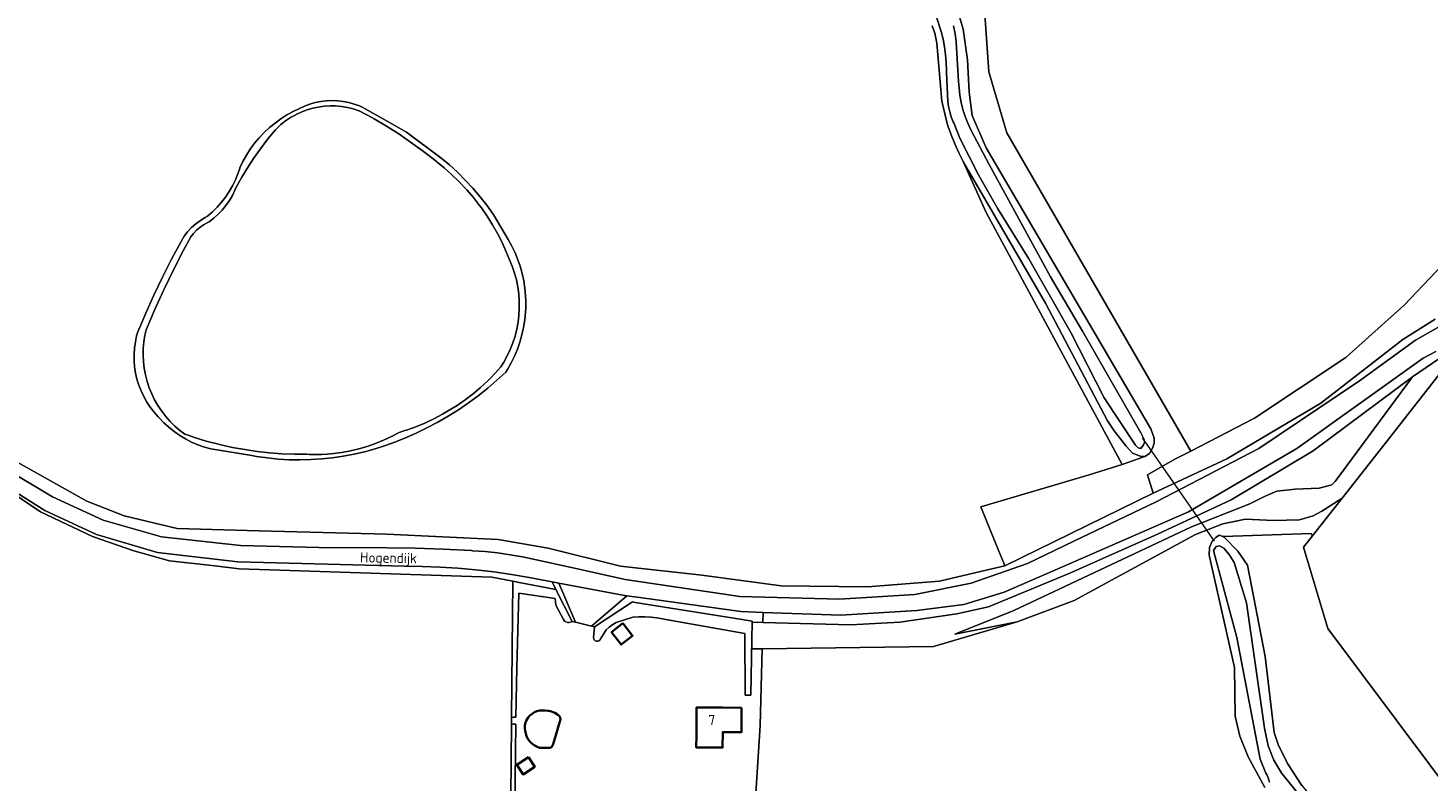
# Model space of a CAD drawing. Header units: metres. Extents: x 178952 to 185583, y 415201 to 419317.
# Tile 91 of 165: x 181464 to 181712, y 417574 to 417708. Entities that reach past the tile are written whole.
import ezdxf
from ezdxf.enums import TextEntityAlignment as Align

# ---------------------------------------------------------------- set-up
doc = ezdxf.new("R2010")
doc.units = ezdxf.units.M
for name, color, linetype, lineweight in [('B-XX-GR-BEPLANTING_CULTUUR_BOSPLANTSOEN-GV', 253, 'Continuous', 18), ('B-XX-GR-BOS_GEMENGD-GV', 253, 'Continuous', 13), ('B-XX-GR-BOUWLAND-GV', 253, 'Continuous', 13), ('B-XX-GR-GRAS-GV', 253, 'Continuous', 13), ('B-XX-GR-HAAG-GV', 253, 'Continuous', 13), ('B-XX-GR-HOUTOPSTAND_LOOF-GV', 253, 'Continuous', 13), ('B-XX-IE-MEUBILAIR_WEGMEUBILAIR_BOOMKRANS-GV', 253, 'Continuous', 18), ('B-XX-KW-KUNSTWERK_DUIKER-G', 252, 'Continuous', 18), ('B-XX-OG-BEBOUWING-GV', 252, 'Continuous', 35), ('B-XX-OG-BEBOUWING-T18', 252, 'Continuous', 18), ('B-XX-OG-BEBOUWING_BASSIN-GV', 252, 'Continuous', 35), ('B-XX-OG-BEBOUWING_SCHUUR-GV', 252, 'Continuous', 35), ('B-XX-OG-TERREIN_CULTUURSCHEIDING-GV', 253, 'Continuous', 18), ('B-XX-OG-TERREIN_ERF-GV', 253, 'Continuous', 18), ('B-XX-OG-TERREIN_ONBEGROEID-GV', 253, 'Continuous', 18), ('B-XX-OG-TOPOGRAFIE-T18', 253, 'Continuous', 18), ('B-XX-OG-WATER-GV', 253, 'Continuous', 18), ('B-XX-OG-WATER_SLOOT-GV', 253, 'Continuous', 18), ('B-XX-OG-WEG-GV', 253, 'Continuous', 18), ('B-XX-VH-ONVERHARD-GV', 253, 'Continuous', 18), ('B-XX-VH-VERHARDING_BEDRIJFSVLOERPLAAT-GV', 251, 'Continuous', 18)]:
    doc.layers.add(name, color=color, linetype=linetype, lineweight=lineweight)
doc.styles.add('NLCS-ISO-M-T18', font='NLCS-ISO.ttf', dxfattribs={"height": 1.8})

msp = doc.modelspace()

# ---------------------------------------------------------------- linework, layer by layer
at = {"layer": 'B-XX-GR-BEPLANTING_CULTUUR_BOSPLANTSOEN-GV'}
for points in [[(181628.643, 417710.433), (181629.53, 417707.398), (181630.292, 417701.985), (181630.584, 417696.242), (181631.115, 417692.116), (181633.615, 417686.412), (181662.774, 417636.565), (181663.384, 417634.931), (181663.39, 417634.024), (181663.077, 417633.152), (181662.551, 417632.227), (181661.702, 417631.673), (181657.736, 417630.243), (181651.88, 417628.454), (181632.698, 417622.766), (181635.883, 417614.902), (181636.738, 417612.791), (181636.931, 417612.315), (181663.215, 417625.172), (181662.182, 417628.424), (181667.068, 417631.198), (181669.888, 417632.663), (181637.281, 417689.073), (181636.933, 417690.258), (181634.106, 417699.868), (181633.227, 417712.592)], [(181720.104, 417671.562), (181707.693, 417658.483), (181697.347, 417649.242), (181681.139, 417638.506), (181669.888, 417632.663), (181667.068, 417631.198), (181662.182, 417628.424), (181663.215, 417625.172), (181676.235, 417631.281), (181692.926, 417641.114), (181707.434, 417652.407), (181713.197, 417656.03)], [(181713.993, 417649.118), (181709.147, 417645.817), (181695.465, 417627.272), (181694.865, 417626.669), (181692.607, 417626.051), (181688.366, 417625.904), (181685.135, 417625.538), (181683.029, 417624.683), (181680.315, 417623.328), (181669.97, 417619.198), (181638.494, 417604.39), (181628.052, 417600.232), (181639.118, 417602.388), (181649.223, 417606.2), (181670.711, 417617.851), (181675.573, 417619.764), (181679.548, 417620.59), (181684.525, 417620.323), (181689.15, 417620.493), (181691.528, 417621.204), (181693.117, 417622), (181696.678, 417624.333), (181704.05, 417633.712), (181714.727, 417647.297)]]:
    msp.add_lwpolyline(points, dxfattribs=at)
msp.add_lwpolyline([(181685.135, 417625.538), (181688.366, 417625.904), (181692.607, 417626.051), (181694.865, 417626.669), (181695.465, 417627.272), (181709.147, 417645.817), (181691.576, 417632.693), (181677.043, 417623.996), (181663.998, 417617.931), (181648.435, 417611.008), (181634.017, 417605.057), (181628.409, 417603.799), (181618.339, 417602.311), (181609.643, 417601.853), (181594.051, 417602.259), (181592.136, 417602.309), (181592.082, 417599.245), (181592.071, 417597.588), (181593.924, 417597.614), (181624.288, 417598.035), (181639.118, 417602.388), (181628.052, 417600.232), (181638.494, 417604.39), (181669.97, 417619.198), (181680.315, 417623.328), (181683.029, 417624.683)], close=True, dxfattribs=at)
at = {"layer": 'B-XX-GR-BOS_GEMENGD-GV'}
msp.add_lwpolyline([(181682.974, 417573.01), (181680.054, 417578.482), (181678.588, 417582.141), (181677.715, 417585.651), (181677.631, 417594.286), (181673.136, 417614.218), (181673.19, 417615.577), (181673.685, 417616.656), (181674.32, 417617.313), (181674.903, 417617.726), (181675.583, 417617.483), (181691.187, 417618.021), (181691.43, 417617.656), (181696.678, 417624.333), (181693.117, 417622), (181691.528, 417621.204), (181689.15, 417620.493), (181684.525, 417620.323), (181679.548, 417620.59), (181675.573, 417619.764), (181670.711, 417617.851), (181649.223, 417606.2), (181639.118, 417602.388), (181624.288, 417598.035), (181593.924, 417597.614), (181593.552, 417583.992), (181592.129, 417561.788)], dxfattribs=at)
at = {"layer": 'B-XX-GR-BOUWLAND-GV'}
msp.add_lwpolyline([(181714.727, 417647.297), (181704.05, 417633.712), (181696.678, 417624.333), (181691.43, 417617.656), (181689.821, 417615.609), (181694.161, 417601.216), (181736.282, 417544.913)], dxfattribs=at)
at = {"layer": 'B-XX-GR-GRAS-GV'}
for points in [[(181457.552, 417633.122), (181474.295, 417623.745), (181480.881, 417621.178), (181490.257, 417618.946), (181504.768, 417618.499), (181527.427, 417617.941), (181547.18, 417616.961), (181556.035, 417615.443), (181568.838, 417612.248), (181583.237, 417610.686), (181597.302, 417608.788), (181612.594, 417608.565), (181625.354, 417609.625), (181633.866, 417611.603), (181636.931, 417612.315), (181636.738, 417612.791), (181635.883, 417614.902), (181632.698, 417622.766), (181651.88, 417628.454), (181657.736, 417630.243), (181633.6, 417674.948), (181629.548, 417683.964), (181628.762, 417685.503), (181628.048, 417687.076), (181627.407, 417688.681), (181626.841, 417690.314), (181626.638, 417690.967), (181625.782, 417694.656), (181624.89, 417704.935), (181624.527, 417706.705), (181624.077, 417708.035)], [(181549.262, 417558.45), (181549.519, 417584.308), (181549.53, 417585.439), (181549.77, 417609.582), (181546.014, 417610.291), (181501.24, 417611.809), (181496.969, 417612.291), (181488.909, 417613.194), (181482.589, 417614.999), (181475.303, 417617.514), (181466.082, 417621.899), (181448.544, 417633.634)]]:
    msp.add_lwpolyline(points, dxfattribs=at)
msp.add_lwpolyline([(181542.657, 417679.243), (181543.926, 417677.757), (181545.133, 417676.22), (181546.275, 417674.635), (181546.389, 417674.47), (181548.923, 417670.158), (181549.57, 417668.986), (181550.146, 417667.777), (181550.649, 417666.536), (181551.028, 417665.424), (181551.389, 417664.134), (181551.672, 417662.825), (181551.876, 417661.502), (181552.002, 417660.169), (181552.04, 417659.306), (181552.034, 417657.967), (181551.948, 417656.631), (181551.865, 417655.889), (181551.655, 417654.566), (181551.367, 417653.259), (181551.001, 417651.971), (181550.558, 417650.707), (181550.042, 417649.472), (181549.452, 417648.27), (181548.792, 417647.105), (181548.511, 417646.656), (181546.935, 417645.196), (181545.306, 417643.796), (181543.626, 417642.458), (181541.897, 417641.183), (181540.121, 417639.973), (181538.302, 417638.83), (181536.442, 417637.756), (181534.543, 417636.752), (181532.607, 417635.819), (181530.639, 417634.959), (181528.64, 417634.173), (181527.183, 417633.653), (181525.347, 417633.059), (181523.489, 417632.541), (181521.61, 417632.101), (181519.715, 417631.739), (181517.807, 417631.456), (181515.888, 417631.253), (181513.963, 417631.129), (181512.034, 417631.085), (181510.105, 417631.121), (181508.179, 417631.237), (181506.26, 417631.432), (181504.35, 417631.708), (181503.53, 417631.851), (181496.255, 417633.026), (181495.093, 417633.356), (181493.955, 417633.762), (181492.847, 417634.242), (181491.773, 417634.795), (181490.737, 417635.417), (181489.745, 417636.107), (181488.801, 417636.86), (181487.909, 417637.675), (181487.073, 417638.547), (181486.928, 417638.71), (181486.189, 417639.536), (181485.512, 417640.412), (181484.9, 417641.335), (181484.356, 417642.3), (181483.883, 417643.301), (181483.483, 417644.334), (181483.159, 417645.393), (181482.912, 417646.473), (181482.744, 417647.568), (181482.655, 417648.672), (181482.647, 417649.779), (181482.718, 417650.884), (181482.868, 417651.982), (181483.098, 417653.065), (181483.302, 417653.805), (181484.705, 417657.064), (181486.173, 417660.294), (181487.706, 417663.494), (181489.304, 417666.661), (181490.966, 417669.794), (181491.494, 417670.758), (181492.135, 417671.534), (181492.836, 417672.257), (181493.592, 417672.922), (181494.398, 417673.524), (181495.25, 417674.061), (181495.635, 417674.274), (181496.525, 417675.038), (181497.367, 417675.868), (181498.143, 417676.746), (181498.858, 417677.674), (181499.508, 417678.65), (181500.09, 417679.667), (181500.601, 417680.722), (181500.91, 417681.467), (181501.296, 417682.573), (181501.371, 417682.819), (181501.921, 417683.973), (181502.543, 417685.09), (181503.234, 417686.166), (181503.99, 417687.198), (181504.81, 417688.179), (181505.689, 417689.108), (181506.624, 417689.98), (181507.613, 417690.791), (181508.65, 417691.54), (181509.731, 417692.222), (181510.854, 417692.835), (181511.948, 417693.349), (181512.851, 417693.777), (181513.785, 417694.132), (181514.744, 417694.411), (181515.723, 417694.613), (181516.714, 417694.735), (181517.712, 417694.778), (181518.711, 417694.741), (181519.703, 417694.624), (181520.683, 417694.429), (181521.644, 417694.155), (181522.58, 417693.806), (181523.201, 417693.525), (181527.471, 417691.108), (181530.895, 417689.171), (181537.008, 417684.632), (181538.502, 417683.372), (181539.943, 417682.053), (181541.329, 417680.676)], close=True, dxfattribs=at)
at = {"layer": 'B-XX-GR-HAAG-GV'}
for points in [[(181550.606, 417609.424), (181550.386, 417609.466), (181549.77, 417609.582), (181549.53, 417585.439), (181549.881, 417585.483), (181550.281, 417585.499), (181550.479, 417594.268), (181550.808, 417607.469), (181557.261, 417606.553), (181557.356, 417605.327), (181558.707, 417602.791), (181558.908, 417602.532), (181559.144, 417602.363), (181559.418, 417602.265), (181559.707, 417602.245), (181559.992, 417602.305), (181560.249, 417602.439), (181557.374, 417608.147)], [(181571.426, 417605.831), (181570.932, 417605.91), (181564.25, 417601.512), (181564.057, 417599.62), (181564.077, 417599.398), (181564.174, 417599.196), (181564.335, 417599.041), (181564.54, 417598.952), (181564.763, 417598.94), (181564.976, 417599.007), (181565.153, 417599.144), (181565.221, 417599.236), (181566.285, 417600.972), (181566.846, 417601.467), (181567.456, 417601.899), (181568.086, 417602.252), (181571.023, 417603.232), (181572.065, 417603.27), (181573.119, 417603.259), (181574.178, 417603.197), (181575.238, 417603.086), (181576.291, 417602.926), (181576.854, 417602.819), (181590.862, 417600.296), (181590.897, 417589.422), (181591.911, 417589.388), (181592.082, 417599.245), (181592.136, 417602.309), (181592.139, 417602.487), (181590.363, 417602.806)], [(181550.31, 417584.225), (181549.853, 417584.273), (181549.519, 417584.308), (181549.262, 417558.45), (181550.648, 417558.052), (181558.557, 417555.782), (181558.633, 417556.389), (181558.655, 417556.564), (181550.44, 417558.585), (181549.94, 417559.269), (181550.08, 417569.574)]]:
    msp.add_lwpolyline(points, close=True, dxfattribs=at)
at = {"layer": 'B-XX-GR-HOUTOPSTAND_LOOF-GV'}
msp.add_lwpolyline([(181736.282, 417544.913), (181694.161, 417601.216), (181689.821, 417615.609), (181691.43, 417617.656), (181691.187, 417618.021), (181675.583, 417617.483), (181675.768, 417617.417), (181678.187, 417614.89), (181679.916, 417612.454), (181683.033, 417596.218), (181684.636, 417582.763), (181685.338, 417580.656), (181687.015, 417577.273), (181689.559, 417573.41), (181704.775, 417555.268), (181724.549, 417525.428)], dxfattribs=at)
at = {"layer": 'B-XX-IE-MEUBILAIR_WEGMEUBILAIR_BOOMKRANS-GV'}
for points in [[(181556.718, 417609.462), (181557.374, 417608.147), (181560.249, 417602.439), (181560.84, 417602.302), (181557.928, 417609.236)], [(181563.709, 417601.637), (181564.25, 417601.512), (181570.932, 417605.91), (181571.426, 417605.831), (181590.363, 417602.806), (181592.139, 417602.487), (181592.136, 417602.309), (181594.051, 417602.259), (181594.1, 417604.05), (181590.151, 417604.192), (181572.68, 417606.639), (181569.957, 417607.02)]]:
    msp.add_lwpolyline(points, close=True, dxfattribs=at)
at = {"layer": 'B-XX-KW-KUNSTWERK_DUIKER-G'}
msp.add_lwpolyline([(181674.101, 417616.67), (181661.306, 417634.989)], dxfattribs=at)
at = {"layer": 'B-XX-OG-BEBOUWING-GV'}
msp.add_lwpolyline([(181590.278, 417587.164), (181586.882, 417587.192), (181582.322, 417587.222), (181582.28, 417582.222), (181582.262, 417580.129), (181586.924, 417580.09), (181586.948, 417582.85), (181590.252, 417582.823)], close=True, dxfattribs=at)
at = {"layer": 'B-XX-OG-BEBOUWING_BASSIN-GV'}
msp.add_lwpolyline([(181558.102, 417584.718), (181558.161, 417584.868), (181558.201, 417585.144), (181558.163, 417585.42), (181558.047, 417585.674), (181557.678, 417585.952), (181557.167, 417586.247), (181556.622, 417586.471), (181556.051, 417586.618), (181555.466, 417586.687), (181554.877, 417586.676), (181554.515, 417586.648), (181554.032, 417586.541), (181553.573, 417586.358), (181553.15, 417586.103), (181552.773, 417585.783), (181552.453, 417585.407), (181552.197, 417584.984), (181552.013, 417584.525), (181551.905, 417584.043), (181551.877, 417583.549), (181551.928, 417583.058), (181552.058, 417582.581), (181552.198, 417582.143), (181552.429, 417581.669), (181552.729, 417581.235), (181553.091, 417580.851), (181553.507, 417580.526), (181553.966, 417580.268), (181554.46, 417580.082), (181556.224, 417580.058), (181556.46, 417580.123), (181556.662, 417580.261), (181556.809, 417580.456), (181556.886, 417580.688), (181556.887, 417580.696)], close=True, dxfattribs=at)
at = {"layer": 'B-XX-OG-BEBOUWING_SCHUUR-GV'}
for points in [[(181569.258, 417602.146), (181567.241, 417600.586), (181568.955, 417598.37), (181570.972, 417599.93)], [(181552.55, 417578.383), (181550.474, 417577.04), (181551.566, 417575.353), (181553.641, 417576.696)]]:
    msp.add_lwpolyline(points, close=True, dxfattribs=at)
at = {"layer": 'B-XX-OG-TERREIN_CULTUURSCHEIDING-GV'}
msp.add_lwpolyline([(181633.227, 417712.592), (181634.106, 417699.868), (181636.933, 417690.258), (181637.281, 417689.073), (181669.888, 417632.663), (181681.139, 417638.506), (181697.347, 417649.242), (181707.693, 417658.483), (181720.104, 417671.562)], dxfattribs=at)
msp.add_lwpolyline([(181644.137, 417658.848), (181630.441, 417682.404), (181629.582, 417683.903), (181629.548, 417683.964), (181633.6, 417674.948), (181657.736, 417630.243), (181661.702, 417631.673), (181661.089, 417631.688), (181659.568, 417632.27), (181658.425, 417633.534), (181657.342, 417634.851), (181656.322, 417636.217), (181655.367, 417637.63), (181655.136, 417637.993)], close=True, dxfattribs=at)
at = {"layer": 'B-XX-OG-TERREIN_ERF-GV'}
msp.add_lwpolyline([(181592.129, 417561.788), (181593.552, 417583.992), (181593.924, 417597.614), (181592.071, 417597.588), (181592.082, 417599.245), (181591.911, 417589.388), (181590.897, 417589.422), (181590.862, 417600.296), (181576.854, 417602.819), (181576.291, 417602.926), (181575.238, 417603.086), (181574.178, 417603.197), (181573.119, 417603.259), (181572.065, 417603.27), (181571.023, 417603.232), (181568.086, 417602.252), (181567.456, 417601.899), (181566.846, 417601.467), (181566.285, 417600.972), (181565.221, 417599.236), (181565.153, 417599.144), (181564.976, 417599.007), (181564.763, 417598.94), (181564.54, 417598.952), (181564.335, 417599.041), (181564.174, 417599.196), (181564.077, 417599.398), (181564.057, 417599.62), (181564.25, 417601.512), (181563.709, 417601.637), (181560.84, 417602.302), (181560.249, 417602.439), (181559.992, 417602.305), (181559.707, 417602.245), (181559.418, 417602.265), (181559.144, 417602.363), (181558.908, 417602.532), (181558.707, 417602.791), (181557.356, 417605.327), (181557.261, 417606.553), (181550.808, 417607.469), (181550.479, 417594.268), (181550.281, 417585.499), (181549.881, 417585.483), (181549.53, 417585.439), (181549.519, 417584.308), (181549.853, 417584.273), (181550.31, 417584.225), (181550.08, 417569.574)], dxfattribs=at)
for points in [[(181558.102, 417584.718), (181556.887, 417580.696), (181556.886, 417580.688), (181556.809, 417580.456), (181556.662, 417580.261), (181556.46, 417580.123), (181556.224, 417580.058), (181554.46, 417580.082), (181553.966, 417580.268), (181553.507, 417580.526), (181553.091, 417580.851), (181552.729, 417581.235), (181552.429, 417581.669), (181552.198, 417582.143), (181552.058, 417582.581), (181551.928, 417583.058), (181551.877, 417583.549), (181551.905, 417584.043), (181552.013, 417584.525), (181552.197, 417584.984), (181552.453, 417585.407), (181552.773, 417585.783), (181553.15, 417586.103), (181553.573, 417586.358), (181554.032, 417586.541), (181554.515, 417586.648), (181554.877, 417586.676), (181555.466, 417586.687), (181556.051, 417586.618), (181556.622, 417586.471), (181557.167, 417586.247), (181557.678, 417585.952), (181558.047, 417585.674), (181558.163, 417585.42), (181558.201, 417585.144), (181558.161, 417584.868)], [(181590.278, 417587.164), (181590.252, 417582.823), (181586.948, 417582.85), (181586.924, 417580.09), (181582.262, 417580.129), (181582.28, 417582.222), (181582.322, 417587.222), (181586.882, 417587.192)]]:
    msp.add_lwpolyline(points, close=True, dxfattribs=at)
at = {"layer": 'B-XX-OG-TERREIN_ONBEGROEID-GV'}
for points in [[(181557.374, 417608.147), (181550.606, 417609.424), (181550.386, 417609.466), (181549.77, 417609.582), (181549.53, 417585.439), (181549.881, 417585.483), (181550.281, 417585.499), (181550.479, 417594.268), (181550.808, 417607.469), (181557.261, 417606.553), (181557.356, 417605.327), (181558.707, 417602.791), (181558.908, 417602.532), (181559.144, 417602.363), (181559.418, 417602.265), (181559.707, 417602.245), (181559.992, 417602.305), (181560.249, 417602.439)], [(181566.846, 417601.467), (181567.456, 417601.899), (181568.086, 417602.252), (181571.023, 417603.232), (181572.065, 417603.27), (181573.119, 417603.259), (181574.178, 417603.197), (181575.238, 417603.086), (181576.291, 417602.926), (181576.854, 417602.819), (181590.862, 417600.296), (181590.897, 417589.422), (181591.911, 417589.388), (181592.082, 417599.245), (181592.136, 417602.309), (181592.139, 417602.487), (181590.363, 417602.806), (181571.426, 417605.831), (181570.932, 417605.91), (181564.25, 417601.512), (181564.057, 417599.62), (181564.077, 417599.398), (181564.174, 417599.196), (181564.335, 417599.041), (181564.54, 417598.952), (181564.763, 417598.94), (181564.976, 417599.007), (181565.153, 417599.144), (181565.221, 417599.236), (181566.285, 417600.972)], [(181550.31, 417584.225), (181549.853, 417584.273), (181549.519, 417584.308), (181549.262, 417558.45), (181550.648, 417558.052), (181558.557, 417555.782), (181558.633, 417556.389), (181558.655, 417556.564), (181550.44, 417558.585), (181549.94, 417559.269), (181550.08, 417569.574)]]:
    msp.add_lwpolyline(points, close=True, dxfattribs=at)
at = {"layer": 'B-XX-OG-WATER-GV', "flags": 128}
msp.add_lwpolyline([(181623.506, 417713.65), (181625.632, 417706.992), (181625.98, 417705.645), (181626.249, 417704.28), (181626.44, 417702.902), (181626.551, 417701.515), (181626.582, 417700.125), (181626.576, 417699.736), (181626.847, 417694.61), (181626.964, 417693.688), (181627.16, 417692.779), (181627.433, 417691.89), (181627.782, 417691.028), (181627.871, 417690.837), (181628.934, 417688.111), (181632.262, 417681.625), (181635.699, 417675.596), (181641.17, 417666.743), (181648.646, 417653.688), (181654.525, 417642.073), (181660.076, 417633.727), (181660.527, 417633.207), (181661.008, 417633.103), (181661.474, 417633.768), (181661.643, 417634.175), (181661.624, 417634.706), (181661.009, 417635.866), (181650.701, 417653.901), (181645.016, 417663.514), (181634.132, 417683.414), (181630.876, 417689.581), (181630.341, 417690.757), (181629.88, 417691.964), (181629.495, 417693.197), (181629.186, 417694.451), (181628.956, 417695.722), (181628.804, 417697.005), (181628.737, 417698.147), (181628.304, 417705.17), (181628.119, 417706.599), (181627.854, 417708.017)], dxfattribs=at)
msp.add_lwpolyline([(181550.888, 417659.25), (181550.798, 417660.506), (181550.627, 417661.754), (181550.378, 417662.988), (181550.051, 417664.205), (181549.648, 417665.398), (181549.169, 417666.563), (181548.597, 417667.971), (181547.856, 417669.6), (181547.042, 417671.195), (181546.158, 417672.751), (181545.205, 417674.267), (181544.185, 417675.738), (181543.858, 417676.182), (181542.755, 417677.591), (181541.589, 417678.949), (181541.428, 417679.127), (181540.195, 417680.425), (181538.906, 417681.667), (181537.562, 417682.849), (181535.64, 417684.429), (181533.699, 417685.929), (181531.636, 417687.423), (181529.527, 417688.851), (181527.375, 417690.213), (181525.18, 417691.506), (181524.767, 417691.74), (181522.526, 417692.95), (181522.458, 417692.976), (181521.455, 417693.301), (181520.431, 417693.549), (181519.392, 417693.719), (181518.342, 417693.809), (181517.385, 417693.822), (181516.333, 417693.76), (181515.289, 417693.618), (181514.344, 417693.419), (181513.332, 417693.127), (181512.344, 417692.76), (181511.387, 417692.318), (181511.279, 417692.262), (181510.363, 417691.742), (181509.489, 417691.153), (181508.663, 417690.5), (181507.888, 417689.785), (181507.712, 417689.607), (181506.361, 417687.961), (181505.054, 417686.242), (181503.812, 417684.476), (181502.877, 417683.049), (181501.754, 417681.205), (181500.701, 417679.32), (181500.521, 417678.896), (181500.057, 417677.952), (181499.523, 417677.046), (181498.922, 417676.183), (181498.257, 417675.369), (181497.532, 417674.607), (181496.751, 417673.902), (181495.919, 417673.259), (181495.683, 417673.152), (181495.607, 417673.115), (181494.923, 417672.736), (181494.281, 417672.29), (181493.689, 417671.78), (181493.151, 417671.212), (181492.675, 417670.592), (181491.371, 417668.148), (181489.642, 417664.763), (181487.982, 417661.344), (181487.859, 417661.084), (181486.274, 417657.629), (181484.76, 417654.143), (181484.552, 417653.196), (181484.37, 417652.028), (181484.268, 417650.851), (181484.245, 417649.67), (181484.303, 417648.49), (181484.44, 417647.316), (181484.656, 417646.154), (181484.951, 417645.01), (181485.322, 417643.888), (181485.768, 417642.794), (181486.287, 417641.733), (181486.877, 417640.709), (181487.535, 417639.728), (181488.257, 417638.793), (181489.041, 417637.909), (181489.883, 417637.08), (181490.78, 417636.31), (181491.666, 417635.645), (181492.23, 417635.446), (181493.325, 417635.079), (181495.443, 417634.433), (181497.582, 417633.863), (181498.008, 417633.76), (181500.071, 417633.303), (181502.248, 417632.902), (181504.439, 417632.579), (181506.64, 417632.335), (181508.848, 417632.172), (181511.061, 417632.088), (181513.275, 417632.084), (181513.747, 417632.063), (181515.29, 417632.046), (181515.889, 417632.061), (181516.829, 417632.108), (181518.015, 417632.211), (181518.918, 417632.322), (181519.45, 417632.4), (181520.968, 417632.678), (181522.469, 417633.035), (181523.95, 417633.468), (181525.406, 417633.978), (181526.834, 417634.562), (181528.23, 417635.22), (181529.59, 417635.949), (181530.623, 417636.27), (181530.896, 417636.36), (181532.54, 417636.952), (181534.155, 417637.618), (181535.739, 417638.358), (181537.287, 417639.169), (181538.796, 417640.049), (181539.873, 417640.737), (181541.308, 417641.734), (181542.695, 417642.796), (181544.033, 417643.92), (181545.318, 417645.104), (181545.981, 417645.76), (181547.179, 417647.031), (181547.646, 417647.559), (181548.17, 417648.402), (181548.774, 417649.507), (181549.306, 417650.649), (181549.764, 417651.822), (181550.147, 417653.022), (181550.453, 417654.244), (181550.681, 417655.482), (181550.83, 417656.733), (181550.899, 417657.99)], close=True, dxfattribs=at)
at = {"layer": 'B-XX-OG-WATER_SLOOT-GV'}
for points in [[(181627.854, 417708.017), (181628.119, 417706.599), (181628.304, 417705.17), (181628.737, 417698.147), (181628.804, 417697.005), (181628.956, 417695.722), (181629.186, 417694.451), (181629.495, 417693.197), (181629.88, 417691.964), (181630.341, 417690.757), (181630.876, 417689.581), (181634.132, 417683.414), (181645.016, 417663.514), (181650.701, 417653.901), (181661.009, 417635.866), (181661.624, 417634.706), (181661.643, 417634.175), (181661.474, 417633.768), (181661.008, 417633.103), (181660.527, 417633.207), (181660.076, 417633.727), (181654.525, 417642.073), (181648.646, 417653.688), (181641.17, 417666.743), (181635.699, 417675.596), (181632.262, 417681.625), (181628.934, 417688.111), (181627.871, 417690.837), (181627.782, 417691.028), (181627.433, 417691.89), (181627.16, 417692.779), (181626.964, 417693.688), (181626.847, 417694.61), (181626.576, 417699.736), (181626.582, 417700.125), (181626.551, 417701.515), (181626.44, 417702.902), (181626.249, 417704.28), (181625.98, 417705.645), (181625.632, 417706.992), (181623.506, 417713.65)], [(181624.077, 417708.035), (181624.527, 417706.705), (181624.89, 417704.935), (181625.782, 417694.656), (181626.638, 417690.967), (181626.841, 417690.314), (181627.407, 417688.681), (181628.048, 417687.076), (181628.762, 417685.503), (181629.548, 417683.964), (181629.582, 417683.903), (181630.441, 417682.404), (181644.137, 417658.848), (181655.136, 417637.993), (181655.367, 417637.63), (181656.322, 417636.217), (181657.342, 417634.851), (181658.425, 417633.534), (181659.568, 417632.27), (181661.089, 417631.688), (181661.702, 417631.673), (181662.551, 417632.227), (181663.077, 417633.152), (181663.39, 417634.024), (181663.384, 417634.931), (181662.774, 417636.565), (181633.615, 417686.412), (181631.115, 417692.116), (181630.584, 417696.242), (181630.292, 417701.985), (181629.53, 417707.398), (181628.643, 417710.433)], [(181689.559, 417573.41), (181687.015, 417577.273), (181685.338, 417580.656), (181684.636, 417582.763), (181683.033, 417596.218), (181679.916, 417612.454), (181678.187, 417614.89), (181675.768, 417617.417), (181675.583, 417617.483), (181674.903, 417617.726), (181674.32, 417617.313), (181673.685, 417616.656), (181673.19, 417615.577), (181673.136, 417614.218), (181677.631, 417594.286), (181677.715, 417585.651), (181678.588, 417582.141), (181680.054, 417578.482), (181682.974, 417573.01)], [(181683.828, 417573.976), (181683.645, 417574.596), (181683.388, 417575.188), (181683.332, 417575.295), (181683.185, 417575.549), (181682.188, 417578.039), (181678.033, 417599.634), (181674.124, 417614.144), (181673.915, 417615.031), (181674.362, 417615.747), (181674.943, 417615.882), (181675.711, 417615.439), (181676.643, 417614.303), (181677.541, 417612.905), (181679.72, 417605.77), (181682.906, 417583.524), (181683.595, 417580.41), (181684.605, 417577.89), (181686.02, 417575.502), (181694.001, 417565.691)], [(181694.001, 417565.691), (181686.02, 417575.502), (181684.605, 417577.89), (181683.595, 417580.41), (181682.906, 417583.524), (181679.72, 417605.77), (181677.541, 417612.905), (181676.643, 417614.303), (181675.711, 417615.439), (181674.943, 417615.882), (181674.362, 417615.747), (181673.915, 417615.031), (181674.124, 417614.144), (181678.033, 417599.634), (181682.188, 417578.039), (181683.185, 417575.549), (181683.332, 417575.295), (181683.388, 417575.188), (181683.645, 417574.596), (181683.828, 417573.976)]]:
    msp.add_lwpolyline(points, dxfattribs=at)
for points in [[(181550.558, 417650.707), (181551.001, 417651.971), (181551.367, 417653.259), (181551.655, 417654.566), (181551.865, 417655.889), (181551.948, 417656.631), (181552.034, 417657.967), (181552.04, 417659.306), (181552.002, 417660.169), (181551.876, 417661.502), (181551.672, 417662.825), (181551.389, 417664.134), (181551.028, 417665.424), (181550.649, 417666.536), (181550.146, 417667.777), (181549.57, 417668.986), (181548.923, 417670.158), (181546.389, 417674.47), (181546.275, 417674.635), (181545.133, 417676.22), (181543.926, 417677.757), (181542.657, 417679.243), (181541.329, 417680.676), (181539.943, 417682.053), (181538.502, 417683.372), (181537.008, 417684.632), (181530.895, 417689.171), (181527.471, 417691.108), (181523.201, 417693.525), (181522.58, 417693.806), (181521.644, 417694.155), (181520.683, 417694.429), (181519.703, 417694.624), (181518.711, 417694.741), (181517.712, 417694.778), (181516.714, 417694.735), (181515.723, 417694.613), (181514.744, 417694.411), (181513.785, 417694.132), (181512.851, 417693.777), (181511.948, 417693.349), (181510.854, 417692.835), (181509.731, 417692.222), (181508.65, 417691.54), (181507.613, 417690.791), (181506.624, 417689.98), (181505.689, 417689.108), (181504.81, 417688.179), (181503.99, 417687.198), (181503.234, 417686.166), (181502.543, 417685.09), (181501.921, 417683.973), (181501.371, 417682.819), (181501.296, 417682.573), (181500.91, 417681.467), (181500.601, 417680.722), (181500.09, 417679.667), (181499.508, 417678.65), (181498.858, 417677.674), (181498.143, 417676.746), (181497.367, 417675.868), (181496.525, 417675.038), (181495.635, 417674.274), (181495.25, 417674.061), (181494.398, 417673.524), (181493.592, 417672.922), (181492.836, 417672.257), (181492.135, 417671.534), (181491.494, 417670.758), (181490.966, 417669.794), (181489.304, 417666.661), (181487.706, 417663.494), (181486.173, 417660.294), (181484.705, 417657.064), (181483.302, 417653.805), (181483.098, 417653.065), (181482.868, 417651.982), (181482.718, 417650.884), (181482.647, 417649.779), (181482.655, 417648.672), (181482.744, 417647.568), (181482.912, 417646.473), (181483.159, 417645.393), (181483.483, 417644.334), (181483.883, 417643.301), (181484.356, 417642.3), (181484.9, 417641.335), (181485.512, 417640.412), (181486.189, 417639.536), (181486.928, 417638.71), (181487.073, 417638.547), (181487.909, 417637.675), (181488.801, 417636.86), (181489.745, 417636.107), (181490.737, 417635.417), (181491.773, 417634.795), (181492.847, 417634.242), (181493.955, 417633.762), (181495.093, 417633.356), (181496.255, 417633.026), (181503.53, 417631.851), (181504.35, 417631.708), (181506.26, 417631.432), (181508.179, 417631.237), (181510.105, 417631.121), (181512.034, 417631.085), (181513.963, 417631.129), (181515.888, 417631.253), (181517.807, 417631.456), (181519.715, 417631.739), (181521.61, 417632.101), (181523.489, 417632.541), (181525.347, 417633.059), (181527.183, 417633.653), (181528.64, 417634.173), (181530.639, 417634.959), (181532.607, 417635.819), (181534.543, 417636.752), (181536.442, 417637.756), (181538.302, 417638.83), (181540.121, 417639.973), (181541.897, 417641.183), (181543.626, 417642.458), (181545.306, 417643.796), (181546.935, 417645.196), (181548.511, 417646.656), (181548.792, 417647.105), (181549.452, 417648.27), (181550.042, 417649.472)], [(181484.268, 417650.851), (181484.37, 417652.028), (181484.552, 417653.196), (181484.76, 417654.143), (181486.274, 417657.629), (181487.859, 417661.084), (181487.982, 417661.344), (181489.642, 417664.763), (181491.371, 417668.148), (181492.675, 417670.592), (181493.151, 417671.212), (181493.689, 417671.78), (181494.281, 417672.29), (181494.923, 417672.736), (181495.607, 417673.115), (181495.683, 417673.152), (181495.919, 417673.259), (181496.751, 417673.902), (181497.532, 417674.607), (181498.257, 417675.369), (181498.922, 417676.183), (181499.523, 417677.046), (181500.057, 417677.952), (181500.521, 417678.896), (181500.701, 417679.32), (181501.754, 417681.205), (181502.877, 417683.049), (181503.812, 417684.476), (181505.054, 417686.242), (181506.361, 417687.961), (181507.712, 417689.607), (181507.888, 417689.785), (181508.663, 417690.5), (181509.489, 417691.153), (181510.363, 417691.742), (181511.279, 417692.262), (181511.387, 417692.318), (181512.344, 417692.76), (181513.332, 417693.127), (181514.344, 417693.419), (181515.289, 417693.618), (181516.333, 417693.76), (181517.385, 417693.822), (181518.342, 417693.809), (181519.392, 417693.719), (181520.431, 417693.549), (181521.455, 417693.301), (181522.458, 417692.976), (181522.526, 417692.95), (181524.767, 417691.74), (181525.18, 417691.506), (181527.375, 417690.213), (181529.527, 417688.851), (181531.636, 417687.423), (181533.699, 417685.929), (181535.64, 417684.429), (181537.562, 417682.849), (181538.906, 417681.667), (181540.195, 417680.425), (181541.428, 417679.127), (181541.589, 417678.949), (181542.755, 417677.591), (181543.858, 417676.182), (181544.185, 417675.738), (181545.205, 417674.267), (181546.158, 417672.751), (181547.042, 417671.195), (181547.856, 417669.6), (181548.597, 417667.971), (181549.169, 417666.563), (181549.648, 417665.398), (181550.051, 417664.205), (181550.378, 417662.988), (181550.627, 417661.754), (181550.798, 417660.506), (181550.888, 417659.25), (181550.899, 417657.99), (181550.83, 417656.733), (181550.681, 417655.482), (181550.453, 417654.244), (181550.147, 417653.022), (181549.764, 417651.822), (181549.306, 417650.649), (181548.774, 417649.507), (181548.17, 417648.402), (181547.646, 417647.559), (181547.179, 417647.031), (181545.981, 417645.76), (181545.318, 417645.104), (181544.033, 417643.92), (181542.695, 417642.796), (181541.308, 417641.734), (181539.873, 417640.737), (181538.796, 417640.049), (181537.287, 417639.169), (181535.739, 417638.358), (181534.155, 417637.618), (181532.54, 417636.952), (181530.896, 417636.36), (181530.623, 417636.27), (181529.59, 417635.949), (181528.23, 417635.22), (181526.834, 417634.562), (181525.406, 417633.978), (181523.95, 417633.468), (181522.469, 417633.035), (181520.968, 417632.678), (181519.45, 417632.4), (181518.918, 417632.322), (181518.015, 417632.211), (181516.829, 417632.108), (181515.889, 417632.061), (181515.29, 417632.046), (181513.747, 417632.063), (181513.275, 417632.084), (181511.061, 417632.088), (181508.848, 417632.172), (181506.64, 417632.335), (181504.439, 417632.579), (181502.248, 417632.902), (181500.071, 417633.303), (181498.008, 417633.76), (181497.582, 417633.863), (181495.443, 417634.433), (181493.325, 417635.079), (181492.23, 417635.446), (181491.666, 417635.645), (181490.78, 417636.31), (181489.883, 417637.08), (181489.041, 417637.909), (181488.257, 417638.793), (181487.535, 417639.728), (181486.877, 417640.709), (181486.287, 417641.733), (181485.768, 417642.794), (181485.322, 417643.888), (181484.951, 417645.01), (181484.656, 417646.154), (181484.44, 417647.316), (181484.303, 417648.49), (181484.245, 417649.67)]]:
    msp.add_lwpolyline(points, close=True, dxfattribs=at)
at = {"layer": 'B-XX-OG-WEG-GV'}
for points in [[(181713.197, 417656.03), (181707.434, 417652.407), (181692.926, 417641.114), (181676.235, 417631.281), (181663.215, 417625.172), (181636.931, 417612.315), (181633.866, 417611.603), (181625.354, 417609.625), (181612.594, 417608.565), (181597.302, 417608.788), (181583.237, 417610.686), (181568.838, 417612.248), (181556.035, 417615.443), (181547.18, 417616.961), (181527.427, 417617.941), (181504.768, 417618.499), (181490.257, 417618.946), (181480.881, 417621.178), (181474.295, 417623.745), (181457.552, 417633.122)], [(181459.822, 417629.541), (181468.2, 417624.531), (181477.17, 417620.41), (181487.48, 417617.481), (181501.482, 417615.92), (181517.707, 417615.478), (181522.483, 417615.54), (181527.469, 417615.526), (181532.453, 417615.433), (181537.436, 417615.259), (181542.415, 417615.005), (181542.586, 417614.996), (181544.821, 417614.838), (181547.049, 417614.599), (181549.267, 417614.282), (181551.472, 417613.885), (181553.661, 417613.41), (181561.716, 417611.679), (181569.67, 417609.89), (181589.971, 417606.87), (181607.612, 417606.382), (181621.001, 417607.231), (181630.935, 417609.225), (181640.92, 417612.748), (181649.148, 417616.708), (181663.746, 417623.652), (181681.899, 417633.097), (181699.75, 417645.09), (181709.712, 417652.305), (181713.646, 417654.553)], [(181713.311, 417650.324), (181711.027, 417649.138), (181688.688, 417633.09), (181669.475, 417621.903), (181648.515, 417612.699), (181636.791, 417607.666), (181629.64, 417605.49), (181621.331, 417604.402), (181607.891, 417603.552), (181594.1, 417604.05), (181594.051, 417602.259), (181609.643, 417601.853), (181618.339, 417602.311), (181628.409, 417603.799), (181634.017, 417605.057), (181648.435, 417611.008), (181663.998, 417617.931), (181677.043, 417623.996), (181691.576, 417632.693), (181709.147, 417645.817), (181713.993, 417649.118)], [(181448.544, 417633.634), (181466.082, 417621.899), (181475.303, 417617.514), (181482.589, 417614.999), (181488.909, 417613.194), (181496.969, 417612.291), (181501.24, 417611.809), (181546.014, 417610.291), (181549.77, 417609.582), (181550.386, 417609.466), (181550.606, 417609.424), (181557.374, 417608.147), (181556.718, 417609.462), (181555.777, 417609.66), (181552.65, 417610.262), (181549.509, 417610.785), (181546.356, 417611.229), (181543.193, 417611.594), (181540.021, 417611.879), (181536.844, 417612.085), (181533.662, 417612.21), (181530.478, 417612.256), (181501.052, 417613.052), (181486.802, 417614.68), (181475.962, 417617.842), (181466.83, 417622.112), (181458.42, 417627.38)]]:
    msp.add_lwpolyline(points, dxfattribs=at)
at = {"layer": 'B-XX-VH-ONVERHARD-GV'}
for points in [[(181713.646, 417654.553), (181709.712, 417652.305), (181699.75, 417645.09), (181681.899, 417633.097), (181663.746, 417623.652), (181649.148, 417616.708), (181640.92, 417612.748), (181630.935, 417609.225), (181621.001, 417607.231), (181607.612, 417606.382), (181589.971, 417606.87), (181569.67, 417609.89), (181561.716, 417611.679), (181553.661, 417613.41), (181551.472, 417613.885), (181549.267, 417614.282), (181547.049, 417614.599), (181544.821, 417614.838), (181542.586, 417614.996), (181542.415, 417615.005), (181537.436, 417615.259), (181532.453, 417615.433), (181527.469, 417615.526), (181522.483, 417615.54), (181517.707, 417615.478), (181501.482, 417615.92), (181487.48, 417617.481), (181477.17, 417620.41), (181468.2, 417624.531), (181459.822, 417629.541)], [(181458.42, 417627.38), (181466.83, 417622.112), (181475.962, 417617.842), (181486.802, 417614.68), (181501.052, 417613.052), (181530.478, 417612.256), (181533.662, 417612.21), (181536.844, 417612.085), (181540.021, 417611.879), (181543.193, 417611.594), (181546.356, 417611.229), (181549.509, 417610.785), (181552.65, 417610.262), (181555.777, 417609.66), (181556.718, 417609.462), (181557.928, 417609.236), (181569.231, 417607.122), (181569.957, 417607.02), (181572.68, 417606.639), (181590.151, 417604.192), (181594.1, 417604.05), (181607.891, 417603.552), (181621.331, 417604.402), (181629.64, 417605.49), (181636.791, 417607.666), (181648.515, 417612.699), (181669.475, 417621.903), (181688.688, 417633.09), (181711.027, 417649.138), (181713.311, 417650.324)]]:
    msp.add_lwpolyline(points, dxfattribs=at)
at = {"layer": 'B-XX-VH-VERHARDING_BEDRIJFSVLOERPLAAT-GV'}
msp.add_lwpolyline([(181569.957, 417607.02), (181569.231, 417607.122), (181557.928, 417609.236), (181560.84, 417602.302), (181563.709, 417601.637)], close=True, dxfattribs=at)

# ---------------------------------------------------------------- texts
at = {"layer": 'B-XX-OG-BEBOUWING-T18', "style": 'NLCS-ISO-M-T18'}
msp.add_text('7', height=1.8, dxfattribs=at).set_placement((181585, 417585), align=Align.MIDDLE_CENTER)
at = {"layer": 'B-XX-OG-TOPOGRAFIE-T18', "style": 'NLCS-ISO-M-T18'}
msp.add_text('Hogendijk', height=1.8, rotation=359.1, dxfattribs=at).set_placement((181527.726, 417613.739), align=Align.MIDDLE_CENTER)

doc.saveas('drawing.dxf')
